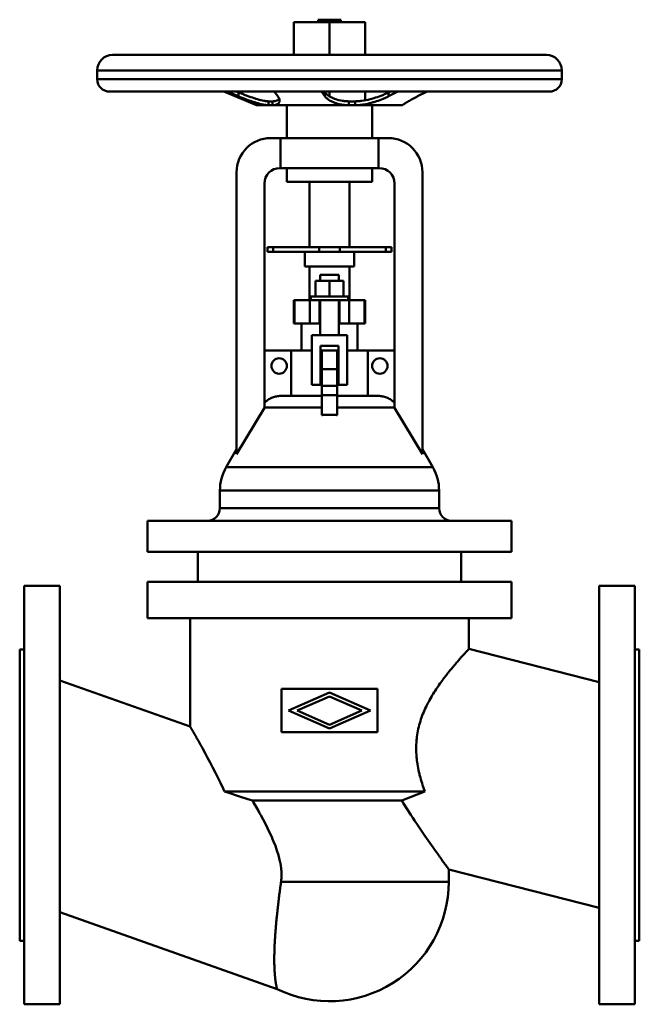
# Model space of a CAD drawing. Header units: millimetres. Extents: x 0 to 400, y -135 to 500.
import ezdxf

# ---------------------------------------------------------------- set-up
doc = ezdxf.new("R2010")
doc.units = ezdxf.units.MM
doc.layers.add('AM_0', color=7, linetype='Continuous', lineweight=30)

msp = doc.modelspace()

# ---------------------------------------------------------------- linework, layer by layer
at = {"layer": 'AM_0', "color": 7, "linetype": 'Continuous', "lineweight": 50}
for p, q in [((177, 498.5), (223, 498.5)), ((177, 498.5), (177, 477.5)), ((192.75, 500.2), (192.75, 498.5)), ((192.75, 500.2), (207.25, 500.2)), ((200, 498.5), (200, 477.5)), ((207.25, 498.5), (207.25, 500.2)), ((223, 498.5), (223, 477.5)), ((60, 477.5), (340, 477.5)), ((50, 467.5), (50, 461.8)), ((50, 467.5), (350, 467.5)), ((350, 461.8), (350, 467.5)), ((50, 461.8), (350, 461.8)), ((58, 453.8), (342, 453.8)), ((131.88, 453.8), (152.82, 445.08)), ((141.3, 450.77), (133.81, 453.79)), ((140, 453.79), (141.3, 453.27)), ((141.3, 453.27), (141.3, 450.77)), ((164.33, 453.79), (166.64, 450.77)), ((197.08, 450.77), (194.76, 453.79)), ((196.68, 453.79), (197.08, 453.27)), ((197.08, 453.27), (197.08, 450.77)), ((200, 453.8), (200, 450.74)), ((223, 453.8), (223, 448.19)), ((244.15, 453.79), (238.08, 450.77)), ((238.08, 453.27), (239.13, 453.79)), ((238.08, 453.27), (238.08, 450.77)), ((256.89, 450.77), (262.95, 453.79)), ((152.82, 445.08), (159.81, 445.08)), ((153.2, 445), (246.8, 445)), ((160.72, 447.52), (160.72, 445.03)), ((163.24, 447.52), (163.24, 445.03)), ((164.07, 445.08), (211.1, 445.08)), ((172.5, 445), (172.5, 423.8)), ((212.49, 447.52), (212.49, 445.03)), ((212.49, 447.52), (214.52, 447.5)), ((216.56, 445.03), (212.49, 445.03)), ((214.52, 447.5), (216.56, 447.52)), ((216.56, 447.52), (216.56, 445.03)), ((217.98, 445.08), (247.05, 445.08)), ((227.5, 423.8), (227.5, 445)), ((247, 445.02), (247, 445.03)), ((162, 423.8), (238, 423.8)), ((168.38, 404.5), (168.38, 423.8)), ((231.62, 423.8), (231.62, 404.5)), ((140, 219.92), (140, 401.8)), ((232, 404.5), (168, 404.5)), ((172.5, 404.5), (172.5, 395.5)), ((227.5, 395.5), (227.5, 404.5)), ((260, 401.8), (260, 219.92)), ((158, 394.5), (158, 249.8)), ((172.5, 395.5), (227.5, 395.5)), ((187, 395.5), (187, 353.5)), ((213, 353.5), (213, 395.5)), ((242, 249.8), (242, 394.5)), ((160, 353.5), (240, 353.5)), ((160, 353.5), (160, 350.5)), ((160, 350.5), (240, 350.5)), ((163.71, 353.5), (163.71, 350.5)), ((184, 350.5), (184, 341)), ((193.33, 353.5), (193.33, 350.5)), ((206.67, 353.5), (206.67, 350.5)), ((216, 341), (216, 350.5)), ((236.29, 353.5), (236.29, 350.5)), ((240, 353.5), (240, 350.5)), ((184, 341), (216, 341)), ((187, 341), (187, 319.2)), ((213, 319.2), (213, 341)), ((191, 321.7), (191, 331.7)), ((209, 331.7), (191, 331.7)), ((194, 335.7), (194, 331.7)), ((194, 335.7), (206, 335.7)), ((200, 321.7), (200, 331.7)), ((206, 331.7), (206, 335.7)), ((209, 321.7), (209, 331.7)), ((177, 319.2), (177, 304.2)), ((223, 319.2), (177, 319.2)), ((177.36, 304.2), (177.36, 319.2)), ((187.3, 304.2), (187.3, 319.2)), ((188, 321.7), (188, 319.2)), ((212, 321.7), (188, 321.7)), ((193.5, 304.2), (193.5, 319.2)), ((194, 319.2), (194, 296.7)), ((206, 296.7), (206, 319.2)), ((206.5, 304.2), (206.5, 319.2)), ((212, 319.2), (212, 321.7)), ((212.7, 304.2), (212.7, 319.2)), ((222.64, 304.2), (222.64, 319.2)), ((223, 304.2), (223, 319.2)), ((177, 304.2), (194, 304.2)), ((182, 304.2), (182, 286.7)), ((206, 304.2), (223, 304.2)), ((218, 286.7), (218, 304.2)), ((188.5, 264.7), (188.5, 296.7)), ((188.5, 296.7), (211.5, 296.7)), ((211.5, 296.7), (211.5, 264.7)), ((158, 286.7), (188.49, 286.7)), ((175.32, 257.5), (175.32, 286.7)), ((194.24, 286.7), (205.76, 286.7)), ((194.25, 289.7), (194.25, 264.7)), ((205.75, 289.7), (194.25, 289.7)), ((195, 245.14), (195, 286.7)), ((205, 245.14), (205, 286.7)), ((205.75, 264.7), (205.75, 289.7)), ((211.51, 286.7), (242, 286.7)), ((224.68, 286.7), (224.68, 257.5)), ((195, 274.7), (205, 274.7)), ((194.25, 264.7), (188.5, 264.7)), ((195, 263.92), (205, 263.92)), ((211.5, 264.7), (205.75, 264.7)), ((168.76, 257.5), (195, 257.5)), ((195, 257.92), (205, 257.92)), ((205, 257.5), (231.24, 257.5)), ((140, 219.92), (158, 249.8)), ((158, 250), (195, 250)), ((205, 250), (242, 250)), ((242, 249.8), (260, 219.92)), ((140, 223.12), (133.27, 211.46)), ((266.73, 211.46), (260, 223.12)), ((133.27, 211.46), (266.73, 211.46)), ((129.25, 196.46), (129.25, 185)), ((129.25, 196.46), (270.75, 196.46)), ((270.75, 185), (270.75, 196.46)), ((129.25, 185), (270.75, 185)), ((82.5, 177), (82.5, 157)), ((82.5, 177), (317.5, 177)), ((317.5, 157), (317.5, 177)), ((317.5, 157), (82.5, 157)), ((115, 157), (115, 137.5)), ((285, 137.5), (285, 157)), ((26, 135), (3, 135)), ((3, 135), (3, -135)), ((26, -135), (26, 135)), ((82.5, 137.5), (82.5, 114.2)), ((82.5, 137.5), (317.5, 137.5)), ((317.5, 114.2), (317.5, 137.5)), ((397, 135), (374, 135)), ((374, -135), (374, 135)), ((397, -135), (397, 135)), ((317.5, 114.2), (82.5, 114.2)), ((110, 114.2), (110, 44.22)), ((290, 94.24), (290, 114.2)), ((3, 94), (0, 94)), ((0, -94), (0, 94)), ((374, 72.77), (290, 94.24)), ((400, 94), (397, 94)), ((400, 94), (400, -94)), ((110, 44.22), (26, 73.9)), ((231, 68.5), (169, 68.5)), ((169, 68.5), (169, 40.5)), ((173.45, 54.5), (200, 66.15)), ((200, 63.64), (179.17, 54.5)), ((200, 66.15), (226.55, 54.5)), ((220.83, 54.5), (200, 63.64)), ((231, 40.5), (231, 68.5)), ((200, 42.85), (173.45, 54.5)), ((179.17, 54.5), (200, 45.36)), ((226.55, 54.5), (200, 42.85)), ((200, 45.36), (220.83, 54.5)), ((169, 40.5), (231, 40.5)), ((261.53, 2.32), (132.16, 2.32)), ((261.53, 2.32), (246.68, -3.5)), ((246.68, -3.5), (150.26, -3.5)), ((277, -56), (277, -47.97)), ((277, -47.97), (374, -72.77)), ((277, -56), (168.72, -56)), ((26, -75.64), (166.18, -125.17)), ((0, -94), (3, -94)), ((397, -94), (400, -94)), ((3, -135), (26, -135)), ((374, -135), (397, -135))]:
    msp.add_line(p, q, dxfattribs=at)
for points in [[(141.3, 453.27), (141.92, 453.02), (143.16, 452.53), (144.39, 452.05), (145.01, 451.81), (145.62, 451.58), (146.83, 451.13), (148.01, 450.7), (149.16, 450.3), (150.28, 449.91), (151.38, 449.55), (151.94, 449.37), (152.49, 449.2), (153.59, 448.87), (154.68, 448.57), (155.74, 448.3), (156.76, 448.06), (157.74, 447.87), (158.21, 447.79), (158.67, 447.71), (159.53, 447.6), (160.34, 447.54), (160.72, 447.52)], [(197.08, 453.27), (197.28, 453.02), (197.72, 452.53), (198.22, 452.05), (198.5, 451.81), (198.78, 451.58), (199.4, 451.13), (200.06, 450.7), (200.77, 450.3), (201.51, 449.91), (202.3, 449.55), (202.73, 449.37), (203.17, 449.2), (204.1, 448.87), (205.09, 448.57), (206.13, 448.3), (207.22, 448.06), (208.35, 447.87), (208.93, 447.79), (209.51, 447.71), (210.7, 447.6), (211.89, 447.54), (212.49, 447.52)], [(216.56, 447.52), (217.16, 447.54), (218.4, 447.6), (219.67, 447.71), (220.31, 447.79), (220.96, 447.87), (222.26, 448.06), (223.57, 448.3), (224.86, 448.57), (226.15, 448.87), (227.4, 449.2), (228.02, 449.37), (228.62, 449.55), (229.8, 449.91), (230.95, 450.3), (232.09, 450.7), (233.23, 451.13), (234.36, 451.58), (234.92, 451.81), (235.46, 452.05), (236.54, 452.53), (237.58, 453.02), (238.08, 453.27)], [(159.81, 445.08), (159.42, 445.12), (158.6, 445.22), (157.74, 445.37), (157.28, 445.46), (156.82, 445.55), (155.87, 445.77), (154.88, 446.02), (153.87, 446.29), (152.85, 446.59), (151.81, 446.91), (151.29, 447.08), (150.77, 447.25), (149.74, 447.6), (148.68, 447.96), (147.59, 448.35), (146.48, 448.76), (145.34, 449.19), (144.77, 449.4), (144.19, 449.63), (143.04, 450.08), (141.88, 450.54), (141.3, 450.77)], [(160.72, 445.03), (160.57, 445.03), (160.27, 445.05), (159.97, 445.06), (159.81, 445.08)], [(160.72, 447.52), (160.93, 447.51), (161.34, 447.51), (161.76, 447.5), (161.98, 447.5)], [(163.24, 445.03), (162.81, 445.02), (161.98, 445.02), (161.15, 445.02), (160.72, 445.03)], [(161.98, 447.5), (162.19, 447.5), (162.61, 447.51), (163.03, 447.51), (163.24, 447.52)], [(163.24, 447.52), (163.41, 447.53), (163.76, 447.55), (164.1, 447.58), (164.27, 447.6), (164.43, 447.62), (164.75, 447.68), (165.05, 447.74), (165.34, 447.81), (165.62, 447.9), (165.88, 447.99), (166, 448.04), (166.12, 448.09), (166.35, 448.21), (166.56, 448.33), (166.75, 448.46), (166.93, 448.59), (167.09, 448.74), (167.17, 448.81), (167.24, 448.89), (167.36, 449.05), (167.48, 449.21), (167.53, 449.3)], [(164.07, 445.08), (163.93, 445.06), (163.66, 445.05), (163.38, 445.03), (163.24, 445.03)], [(167.82, 447.95), (167.82, 447.83), (167.79, 447.6), (167.75, 447.38), (167.72, 447.27), (167.69, 447.16), (167.6, 446.95), (167.49, 446.74), (167.36, 446.54), (167.2, 446.35), (167.01, 446.16), (166.91, 446.08), (166.8, 445.99), (166.57, 445.83), (166.31, 445.69), (166.03, 445.55), (165.72, 445.43), (165.39, 445.33), (165.21, 445.28), (165.04, 445.24), (164.66, 445.16), (164.27, 445.1), (164.07, 445.08)], [(166.64, 450.77), (166.71, 450.68), (166.83, 450.51), (166.95, 450.35), (167, 450.26), (167.06, 450.18), (167.16, 450.02), (167.25, 449.85), (167.34, 449.69), (167.42, 449.53), (167.49, 449.37), (167.53, 449.29), (167.56, 449.21), (167.62, 449.05), (167.67, 448.9), (167.71, 448.75), (167.75, 448.6), (167.78, 448.45), (167.79, 448.38), (167.8, 448.3), (167.81, 448.16), (167.82, 448.02), (167.82, 447.95)], [(211.1, 445.08), (210.54, 445.12), (209.43, 445.22), (208.35, 445.37), (207.81, 445.46), (207.29, 445.55), (206.27, 445.77), (205.28, 446.02), (204.35, 446.29), (203.46, 446.59), (202.63, 446.91), (202.24, 447.08), (201.86, 447.25), (201.14, 447.6), (200.47, 447.96), (199.82, 448.35), (199.21, 448.76), (198.65, 449.19), (198.39, 449.4), (198.14, 449.63), (197.67, 450.08), (197.26, 450.54), (197.08, 450.77)], [(212.49, 445.03), (212.25, 445.03), (211.79, 445.05), (211.32, 445.06), (211.1, 445.08)], [(217.98, 445.08), (217.74, 445.06), (217.27, 445.05), (216.8, 445.03), (216.56, 445.03)], [(238.08, 450.77), (237.61, 450.54), (236.64, 450.08), (235.64, 449.63), (235.13, 449.4), (234.61, 449.19), (233.56, 448.76), (232.5, 448.35), (231.43, 447.96), (230.35, 447.6), (229.28, 447.25), (228.72, 447.08), (228.16, 446.91), (227, 446.59), (225.82, 446.29), (224.62, 446.02), (223.4, 445.77), (222.18, 445.55), (221.57, 445.46), (220.96, 445.37), (219.75, 445.22), (218.57, 445.12), (217.98, 445.08)], [(247, 445.03), (247, 445.03), (247.01, 445.05), (247.03, 445.06), (247.05, 445.08)], [(247.05, 445.08), (247.09, 445.12), (247.23, 445.22), (247.42, 445.37), (247.55, 445.46), (247.68, 445.55), (248, 445.77), (248.38, 446.02), (248.81, 446.29), (249.29, 446.59), (249.82, 446.91), (250.09, 447.08), (250.38, 447.25), (250.97, 447.6), (251.61, 447.96), (252.3, 448.35), (253.04, 448.76), (253.82, 449.19), (254.23, 449.4), (254.66, 449.63), (255.52, 450.08), (256.43, 450.54), (256.89, 450.77)], [(158, 253.01), (158.22, 253.23), (158.7, 253.68), (159.2, 254.11), (159.47, 254.32), (159.74, 254.52), (160.29, 254.92), (160.87, 255.29), (161.46, 255.63), (162.05, 255.93), (162.64, 256.21), (162.93, 256.34), (163.22, 256.45), (163.83, 256.68), (164.47, 256.88), (165.12, 257.06), (165.79, 257.21), (166.46, 257.32), (166.8, 257.37), (167.13, 257.41), (167.8, 257.47), (168.45, 257.5), (168.76, 257.5)], [(231.24, 257.5), (231.55, 257.5), (232.2, 257.47), (232.87, 257.41), (233.2, 257.37), (233.54, 257.32), (234.21, 257.21), (234.88, 257.06), (235.53, 256.88), (236.17, 256.68), (236.78, 256.45), (237.07, 256.34), (237.36, 256.21), (237.95, 255.93), (238.54, 255.63), (239.13, 255.29), (239.71, 254.92), (240.26, 254.52), (240.53, 254.32), (240.8, 254.11), (241.3, 253.68), (241.78, 253.23), (242, 253.01)], [(205, 245.14), (204.72, 245.17), (204.17, 245.21), (203.61, 245.25), (203.33, 245.27), (203.06, 245.29), (202.5, 245.32), (201.94, 245.34), (201.39, 245.36), (200.83, 245.37), (200.28, 245.37), (200, 245.37), (199.72, 245.37), (199.17, 245.37), (198.61, 245.36), (198.06, 245.34), (197.5, 245.32), (196.94, 245.29), (196.67, 245.27), (196.39, 245.25), (195.83, 245.21), (195.28, 245.17), (195, 245.14)], [(290, 94.24), (290, 94.24), (289.98, 94.22), (289.94, 94.18), (289.92, 94.15), (289.89, 94.12), (289.81, 94.04), (289.72, 93.94), (289.6, 93.82), (289.47, 93.68), (289.32, 93.52), (289.24, 93.43), (289.15, 93.33), (288.96, 93.13), (288.75, 92.9), (288.52, 92.66), (288.27, 92.39), (288.01, 92.11), (287.87, 91.96), (287.73, 91.8), (287.42, 91.47), (287.1, 91.13), (286.94, 90.94), (286.77, 90.76), (286.42, 90.37), (286.05, 89.96), (285.85, 89.75), (285.66, 89.54), (285.26, 89.09), (284.84, 88.63), (284.41, 88.14), (283.97, 87.64), (283.51, 87.12), (283.27, 86.86), (283.03, 86.59), (282.55, 86.03), (282.05, 85.46), (281.55, 84.87), (281.03, 84.27), (280.5, 83.65), (280.23, 83.33), (279.96, 83.01), (279.42, 82.36), (278.87, 81.7), (278.31, 81.02), (277.74, 80.33), (277.17, 79.62), (276.89, 79.27), (276.6, 78.91), (276.02, 78.18), (275.44, 77.44), (274.86, 76.69), (274.28, 75.93), (273.69, 75.15), (273.4, 74.76), (273.1, 74.36), (272.5, 73.55), (271.9, 72.71), (271.29, 71.86), (270.67, 70.99), (270.06, 70.1), (269.75, 69.65), (269.44, 69.19), (268.82, 68.26), (268.21, 67.32), (267.9, 66.84), (267.59, 66.36), (266.98, 65.38), (266.38, 64.39), (266.08, 63.88), (265.78, 63.37), (265.18, 62.35), (264.6, 61.3), (264.02, 60.24), (263.45, 59.17), (262.9, 58.08), (262.63, 57.53), (262.36, 56.97), (261.83, 55.85), (261.32, 54.72), (260.83, 53.57), (260.35, 52.41), (259.89, 51.24), (259.67, 50.65), (259.45, 50.05), (259.04, 48.85), (258.64, 47.64), (258.27, 46.42), (257.93, 45.19), (257.61, 43.95), (257.46, 43.33), (257.32, 42.7), (257.05, 41.45), (256.82, 40.19), (256.61, 38.92), (256.42, 37.64), (256.27, 36.36), (256.21, 35.72), (256.15, 35.08), (256.06, 33.8), (255.99, 32.51), (255.95, 31.23), (255.94, 29.94), (255.96, 28.66), (255.98, 28.03), (256.01, 27.39), (256.08, 26.12), (256.18, 24.85), (256.23, 24.22), (256.3, 23.59), (256.44, 22.33), (256.61, 21.08), (256.7, 20.46), (256.8, 19.83), (257.01, 18.59), (257.24, 17.35), (257.49, 16.12), (257.76, 14.89), (258.04, 13.67), (258.19, 13.06), (258.35, 12.46), (258.67, 11.24), (259.01, 10.04), (259.36, 8.83), (259.72, 7.64), (260.1, 6.45), (260.3, 5.85), (260.49, 5.26), (260.9, 4.08), (261.31, 2.91), (261.53, 2.32)], [(110, 44.22), (110, 44.22), (110.01, 44.21), (110.02, 44.19), (110.03, 44.17), (110.04, 44.16), (110.06, 44.12), (110.09, 44.07), (110.12, 44.01), (110.16, 43.94), (110.21, 43.86), (110.23, 43.82), (110.26, 43.78), (110.32, 43.68), (110.38, 43.57), (110.45, 43.46), (110.52, 43.33), (110.6, 43.19), (110.64, 43.12), (110.68, 43.05), (110.77, 42.89), (110.87, 42.73), (110.92, 42.64), (110.97, 42.56), (111.08, 42.37), (111.19, 42.18), (111.25, 42.08), (111.31, 41.98), (111.43, 41.77), (111.56, 41.55), (111.69, 41.32), (111.82, 41.09), (111.97, 40.84), (112.04, 40.72), (112.11, 40.59), (112.26, 40.33), (112.42, 40.06), (112.58, 39.78), (112.75, 39.49), (112.92, 39.2), (113, 39.05), (113.09, 38.89), (113.27, 38.58), (113.45, 38.27), (113.64, 37.94), (113.83, 37.61), (114.02, 37.27), (114.12, 37.09), (114.22, 36.92), (114.42, 36.56), (114.63, 36.2), (115.38, 34.88), (116.75, 32.45), (117.48, 31.15), (118.22, 29.81), (119.76, 27.01), (121.35, 24.08), (122.95, 21.05), (124.57, 17.96), (126.22, 14.73), (127.06, 13.06), (127.9, 11.35), (129.61, 7.83), (131.31, 4.19), (132.16, 2.32)], [(150.26, -3.5), (147.28, -2.59), (141.17, -0.67), (135.1, 1.33), (132.16, 2.32)], [(150.26, -3.5), (151.04, -4.84), (152.6, -7.53), (154.13, -10.26), (154.9, -11.63), (155.65, -13.01), (157.14, -15.78), (158.59, -18.57), (160, -21.37), (161.37, -24.2), (162.67, -27.05), (163.3, -28.48), (163.9, -29.92), (165.05, -32.82), (166.1, -35.74), (167.03, -38.71), (167.83, -41.72), (168.21, -43.5), (168.31, -44.01), (168.41, -44.53), (168.45, -44.79), (168.49, -45.04), (168.58, -45.56), (168.65, -46.09), (168.69, -46.35), (168.72, -46.61), (168.79, -47.13), (168.84, -47.66), (168.87, -47.93), (168.89, -48.19), (168.94, -48.73), (168.97, -49.26), (169, -49.8), (169.02, -50.34), (169.03, -50.89), (169.04, -51.16), (169.04, -51.43), (169.03, -51.98), (169.02, -52.53), (169, -53.07), (168.97, -53.61), (168.93, -54.14), (168.9, -54.41), (168.88, -54.68), (168.82, -55.21), (168.76, -55.74), (168.72, -56)], [(246.68, -3.5), (247.86, -5.42), (250.24, -9.2), (252.61, -12.87), (253.78, -14.66), (254.95, -16.42), (257.24, -19.84), (259.46, -23.11), (261.62, -26.26), (263.76, -29.34), (265.83, -32.31), (266.84, -33.75), (267.82, -35.13), (268.92, -36.69), (269.23, -37.13), (269.53, -37.55), (269.68, -37.76), (269.83, -37.97), (270.12, -38.38), (270.41, -38.79), (270.7, -39.19), (270.97, -39.58), (271.25, -39.97), (271.38, -40.16), (271.52, -40.34), (271.78, -40.71), (272.04, -41.08), (272.3, -41.43), (272.54, -41.78), (272.79, -42.12), (272.91, -42.28), (273.02, -42.45), (273.25, -42.77), (273.48, -43.08), (273.7, -43.39), (273.91, -43.68), (274.12, -43.97), (274.22, -44.11), (274.32, -44.25), (274.51, -44.52), (274.7, -44.78), (274.88, -45.03), (275.05, -45.27), (275.21, -45.5), (275.3, -45.61), (275.37, -45.72), (275.53, -45.93), (275.67, -46.13), (275.74, -46.23), (275.81, -46.32), (275.94, -46.5), (276.06, -46.67), (276.12, -46.76), (276.18, -46.83), (276.29, -46.98), (276.39, -47.12), (276.48, -47.25), (276.57, -47.37), (276.65, -47.48), (276.68, -47.53), (276.72, -47.58), (276.78, -47.66), (276.83, -47.74), (276.88, -47.81), (276.92, -47.86), (276.95, -47.9), (276.96, -47.92), (276.98, -47.94), (276.99, -47.96), (277, -47.97), (277, -47.97)], [(168.72, -56), (168.65, -56.49), (168.52, -57.46), (168.38, -58.44), (168.32, -58.93), (168.25, -59.42), (168.12, -60.4), (167.99, -61.38), (167.86, -62.36), (167.73, -63.34), (167.6, -64.33), (167.54, -64.82), (167.48, -65.31), (167.35, -66.29), (167.23, -67.28), (167.11, -68.26), (167, -69.24), (166.88, -70.22), (166.82, -70.71), (166.76, -71.19), (166.65, -72.17), (166.54, -73.14), (166.49, -73.62), (166.44, -74.11), (166.33, -75.07), (166.23, -76.03), (166.18, -76.51), (166.13, -76.99), (166.03, -77.94), (165.93, -78.89), (165.84, -79.83), (165.75, -80.77), (165.66, -81.7), (165.62, -82.17), (165.57, -82.63), (165.49, -83.55), (165.41, -84.46), (165.33, -85.37), (165.26, -86.27), (165.19, -87.17), (165.15, -87.61), (165.12, -88.05), (165.05, -88.93), (164.99, -89.8), (164.93, -90.66), (164.87, -91.51), (164.82, -92.36), (164.79, -92.78), (164.77, -93.19), (164.72, -94.02), (164.67, -94.84), (164.63, -95.64), (164.59, -96.44), (164.56, -97.23), (164.54, -97.62), (164.52, -98), (164.49, -98.77), (164.47, -99.52), (164.44, -100.27), (164.42, -101), (164.4, -101.72), (164.39, -102.08), (164.39, -102.43), (164.37, -103.13), (164.36, -103.82), (164.36, -104.16), (164.36, -104.51), (164.35, -105.18), (164.35, -105.86), (164.35, -106.19), (164.35, -106.52), (164.35, -107.18), (164.36, -107.84), (164.37, -108.48), (164.38, -109.12), (164.4, -109.75), (164.4, -110.06), (164.41, -110.37), (164.43, -110.98), (164.46, -111.58), (164.48, -112.17), (164.51, -112.75), (164.54, -113.32), (164.56, -113.6), (164.57, -113.88), (164.61, -114.43), (164.65, -114.97), (164.69, -115.49), (164.73, -116.01), (164.77, -116.51), (164.79, -116.76), (164.82, -117), (164.87, -117.48), (164.91, -117.95), (164.97, -118.4), (165.02, -118.84), (165.07, -119.27), (165.1, -119.47), (165.13, -119.68), (165.18, -120.08), (165.24, -120.46), (165.29, -120.83), (165.35, -121.19), (165.41, -121.53), (165.44, -121.7), (165.46, -121.86), (165.52, -122.17), (165.58, -122.47), (165.6, -122.62), (165.63, -122.76), (165.68, -123.02), (165.73, -123.28), (165.76, -123.4), (165.78, -123.51), (165.83, -123.74), (165.88, -123.94), (165.92, -124.13), (165.96, -124.31), (166, -124.46), (166.02, -124.54), (166.03, -124.61), (166.06, -124.73), (166.09, -124.84), (166.12, -124.94), (166.14, -125.02), (166.15, -125.08), (166.16, -125.1), (166.16, -125.13), (166.17, -125.16), (166.18, -125.17), (166.18, -125.17)]]:
    msp.add_lwpolyline(points, dxfattribs=at)
for centre in [(167.5, 276.8), (232.5, 276.8)]:
    msp.add_circle(centre, 5, dxfattribs=at)
for centre, radius, start, end in [((60, 467.5), 10, 90, 180), ((340, 467.5), 10, 0, 90), ((58, 461.8), 8, 180, 270), ((342, 461.8), 8, 270, 0), ((153.2, 446), 1, 247.38014, 270), ((246.8, 446), 1, 270, 281.53696), ((162, 401.8), 22, 90, 180), ((238, 401.8), 22, 0, 90), ((168, 394.5), 10, 90, 180), ((232, 394.5), 10, 0, 90), ((159.25, 196.46), 30, 150, 180), ((240.75, 196.46), 30, 0, 30), ((121.25, 185), 8, 270, 0), ((278.75, 185), 8, 180, 270), ((200, -56), 77, 243.94326, 0)]:
    msp.add_arc(centre, radius, start, end, dxfattribs=at)

doc.saveas('drawing.dxf')
